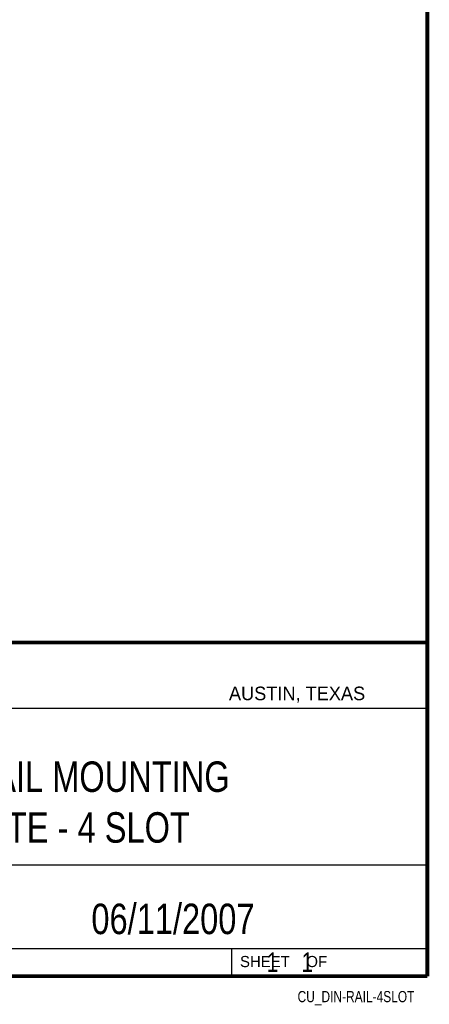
# Model space of a CAD drawing. Header units: inches. Extents: x 0.2 to 16.8, y 0.1 to 10.8.
# Tile 9 of 10: x 14.7 to 16.8, y 0.1 to 5.2. Entities that reach past the tile are written whole.
import ezdxf
from ezdxf.enums import TextEntityAlignment as Align

# ---------------------------------------------------------------- set-up
doc = ezdxf.new("R2010")
doc.units = ezdxf.units.IN
doc.header["$LTSCALE"] = 0.935
doc.header["$MEASUREMENT"] = 0
doc.layers.get('0').update_dxf_attribs({"linetype": 'CONTINUOUS'})
doc.styles.get("Standard").update_dxf_attribs({"font": 'txt', "width": 0.8})

msp = doc.modelspace()

# ---------------------------------------------------------------- linework, layer by layer
at = {"color": 2, "linetype": 'CONTINUOUS'}
for p, q in [((13.0652, 1.9695), (16.745, 1.9695)), ((16.745, 1.9695), (16.745, 0.2605)), ((13.0653, 1.6329), (16.75, 1.6329)), ((13.0652, 0.8295), (16.745, 0.8295)), ((13.0652, 0.4005), (16.745, 0.4005)), ((15.745, 0.4005), (15.745, 0.2605)), ((13.0652, 0.2605), (16.745, 0.2605)), ((15.7462, 0.2607), (16.7462, 0.2607)), ((15.7462, 0.2607), (15.7462, 0.2602)), ((15.7462, 0.2602), (16.7462, 0.2602)), ((16.7462, 0.2607), (16.7462, 0.2602))]:
    msp.add_line(p, q, dxfattribs=at)
at = {"color": 7, "linetype": 'CONTINUOUS', "const_width": 0.02}
for points in [[(16.75, 0.2586), (16.75, 10.7586)], [(11.4718, 1.9702), (16.75, 1.9707)], [(0.25, 0.2586), (16.75, 0.2586)]]:
    msp.add_lwpolyline(points, dxfattribs=at)

# ---------------------------------------------------------------- texts
at = {"color": 2, "linetype": 'CONTINUOUS'}
for s, height, p in [('AUSTIN, TEXAS', 0.069617, (15.7327, 1.6745)), ('SHEET    OF', 0.057262, (15.7892, 0.3052))]:
    msp.add_text(s, height=height, dxfattribs=at).set_placement(p)
at = {"color": 2, "linetype": 'CONTINUOUS', "width": 0.8}
msp.add_text('CU_DIN-RAIL-4SLOT', height=0.057262, dxfattribs=at).set_placement((16.6837, 0.1254), align=Align.RIGHT)
at = {"color": 7, "linetype": 'CONTINUOUS'}
for s, insert, char_height, width, attachment_point in [('DIN RAIL MOUNTING\\PPLATE - 4 SLOT', (14.9051, 1.3603), 0.15625, 2.125, 2), ('06/11/2007 ', (15.4455, 0.6307), 0.15625, 1.375, 2), ('    1    1', (15.8075, 0.3805), 0.1, 0.8, 1)]:
    msp.add_mtext(s, dxfattribs=dict(at, insert=insert, char_height=char_height, width=width, attachment_point=attachment_point))

doc.saveas('drawing.dxf')
